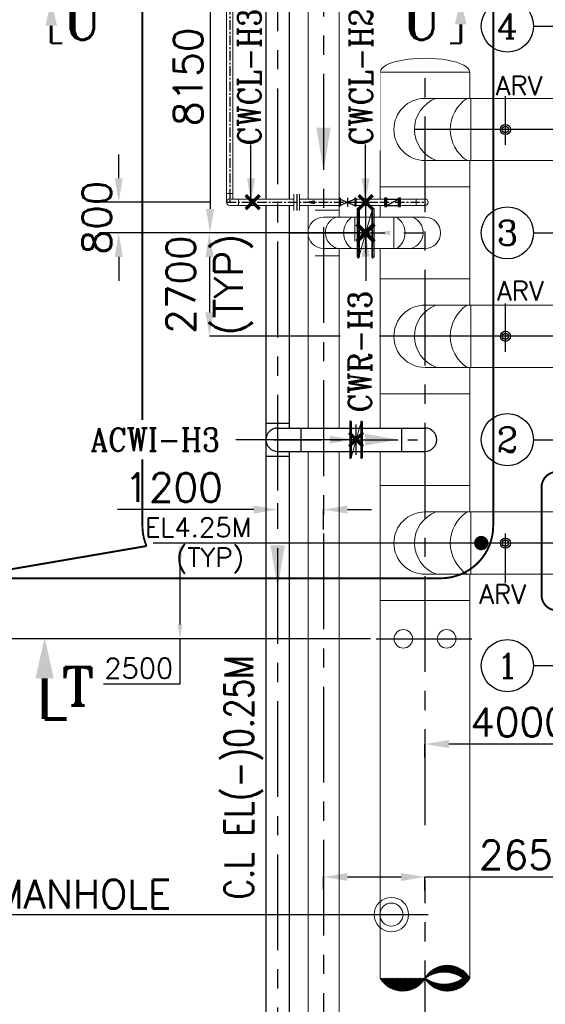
# Model space of a CAD drawing. Header units: inches. Extents: x -341304 to 31571016, y -692717 to 2132253.
# Tile 255 of 256: x 831122 to 844852, y -315827 to -290117. Entities that reach past the tile are written whole.
import ezdxf
from ezdxf.enums import TextEntityAlignment as Align

# ---------------------------------------------------------------- set-up
doc = ezdxf.new("R2010")
doc.units = ezdxf.units.IN
doc.header["$MEASUREMENT"] = 0
doc.linetypes.add('CENTER', pattern=[2, 1.25, -0.25, 0.25, -0.25])
doc.linetypes.add('DASHED2', pattern=[0.375, 0.25, -0.125])
for name, color, linetype in [('0- CW RECIRCULATION', 4, 'DASHED2'), ('0-ACW PIPE', 6, 'Continuous'), ('0-CL', 8, 'CENTER'), ('0-CW GAS CHLORINATION', 30, 'Continuous'), ('0-CW SUPPLY', 4, 'Continuous'), ('acw', 6, 'Continuous'), ('CWPIPE', 3, 'CENTER'), ('DIM', 1, 'Continuous'), ('EQP0', 3, 'Continuous'), ('PH Plan', 7, 'Continuous'), ('text', 3, 'Continuous')]:
    doc.layers.add(name, color=color, linetype=linetype)
doc.layers.add('EQP', color=3, linetype='Continuous', lineweight=18)
doc.styles.add('ROMANC', font='ROMANC.SHX')
doc.styles.add('ROMANS', font='romans')
doc.styles.add('ROMANT', font='romant', dxfattribs={"height": 5})
doc.dimstyles.new('DIMS-150', dxfattribs={"dimscale": 150, "dimtxt": 2.5, "dimasz": 2.5, "dimexe": 1, "dimexo": 1, "dimgap": 1, "dimtad": 1, "dimtih": 1, "dimtoh": 1, "dimdec": 0, "dimzin": 0, "dimdsep": 46, "dimtxsty": 'ROMANS', "dimcen": 1, "dimclrd": 8, "dimclre": 8, "dimclrt": 3, "dimadec": 0, "dimazin": 0, "dimtfac": 1, "dimtdec": 0, "dimtix": 1, "dimtofl": 0, "dimtmove": 0, "dimatfit": 3, "dimfxl": 1, "dimtolj": 1, "dimtzin": 0, "dimarcsym": 0})
doc.dimstyles.new('User600', dxfattribs={"dimscale": 500, "dimtxt": 1.5, "dimasz": 1.25, "dimexe": 1, "dimexo": 1, "dimgap": 0.4, "dimtad": 1, "dimdec": 0, "dimzin": 0, "dimdsep": 46, "dimtxsty": 'ROMANS', "dimcen": 1, "dimclrd": 8, "dimclre": 8, "dimclrt": 3, "dimadec": 0, "dimazin": 0, "dimtfac": 1, "dimtdec": 0, "dimtix": 1, "dimtofl": 0, "dimtmove": 0, "dimatfit": 3, "dimfxl": 1, "dimtolj": 1, "dimtzin": 0, "dimarcsym": 0})

# ---------------------------------------------------------------- blocks, each defined once
blk = doc.blocks.new('*D294')
at = {"color": 8, "lineweight": -2, "transparency": 16777216}
for p, q in [((841709, -309382), (841709, -309031)), ((845084, -309031), (842334, -309031)), ((845709, -309387), (845709, -309031))]:
    blk.add_line(p, q, dxfattribs=at)
at = {"color": 8, "transparency": 16777216}
for points in [[(842334, -308927), (842334, -309135), (841709, -309031)], [(845084, -308927), (845084, -309135), (845709, -309031)]]:
    blk.add_solid(points, dxfattribs=at)
at = {"layer": 'Defpoints', "color": 0, "transparency": 16777216}
for p in [(841709, -309031), (841709, -309382), (845709, -309387)]:
    blk.add_point(p, dxfattribs=at)
at = {"color": 3, "transparency": 16777216, "insert": (844178, -308456), "char_height": 750, "attachment_point": 5, "style": 'ROMANS'}
blk.add_mtext('\\A1;4000', dxfattribs=at)
blk = doc.blocks.new('*D306')
at = {"color": 8, "lineweight": -2, "transparency": 16777216}
for p, q in [((839059, -287534), (836094, -287534)), ((836094, -288159), (836094, -295059)), ((838159, -295684), (836094, -295684))]:
    blk.add_line(p, q, dxfattribs=at)
at = {"color": 8, "transparency": 16777216}
for points in [[(835990, -288159), (836198, -288159), (836094, -287534)], [(835990, -295059), (836198, -295059), (836094, -295684)]]:
    blk.add_solid(points, dxfattribs=at)
at = {"layer": 'Defpoints', "color": 0, "transparency": 16777216}
for p in [(839059, -287534), (836094, -295684), (838159, -295684, 0)]:
    blk.add_point(p, dxfattribs=at)
at = {"color": 3, "transparency": 16777216, "insert": (835519, -291609), "char_height": 750, "attachment_point": 5, "rotation": 90, "style": 'ROMANS'}
blk.add_mtext('\\A1;8150', dxfattribs=at)
blk = doc.blocks.new('*D150')
at = {"color": 8, "lineweight": -2, "transparency": 16777216}
for p, q in [((837859, -302742), (837859, -302909)), ((837234, -302909), (833674, -302909)), ((839059, -303428), (839059, -302909)), ((839684, -302909), (840309, -302909))]:
    blk.add_line(p, q, dxfattribs=at)
at = {"color": 8, "transparency": 16777216}
for points in [[(837234, -302805), (837234, -303013), (837859, -302909)], [(839684, -302805), (839684, -303013), (839059, -302909)]]:
    blk.add_solid(points, dxfattribs=at)
at = {"layer": 'Defpoints', "color": 0, "transparency": 16777216}
for p in [(837859, -302742, 0), (837859, -302909), (839059, -303428, 0)]:
    blk.add_point(p, dxfattribs=at)
at = {"color": 3, "transparency": 16777216, "insert": (835142, -302334), "char_height": 750, "attachment_point": 5, "style": 'ROMANS'}
blk.add_mtext('\\A1;1200', dxfattribs=at)
blk = doc.blocks.new('*D152')
at = {"color": 8, "lineweight": -2, "transparency": 16777216}
for p, q in [((840209, -295684), (836078, -295684)), ((836078, -296309), (836078, -297759)), ((843759, -298384), (836078, -298384))]:
    blk.add_line(p, q, dxfattribs=at)
at = {"color": 8, "transparency": 16777216}
for points in [[(835974, -296309), (836182, -296309), (836078, -295684)], [(835974, -297759), (836182, -297759), (836078, -298384)]]:
    blk.add_solid(points, dxfattribs=at)
at = {"layer": 'Defpoints', "color": 0, "transparency": 16777216}
for p in [(840209, -295684), (836078, -298384), (843759, -298384)]:
    blk.add_point(p, dxfattribs=at)
at = {"color": 3, "transparency": 16777216, "insert": (836078, -297034), "char_height": 750, "attachment_point": 5, "rotation": 90, "style": 'ROMANS'}
blk.add_mtext('\\A1;2700\\P(TYP)', dxfattribs=at)
blk = doc.blocks.new('*D169')
at = {"color": 8, "lineweight": -2, "transparency": 16777216}
for p, q in [((839059, -312819), (839059, -312502)), ((839684, -312502), (841084, -312502)), ((841709, -312853), (841709, -312502)), ((841709, -312502), (845924, -312502))]:
    blk.add_line(p, q, dxfattribs=at)
at = {"color": 8, "transparency": 16777216}
for points in [[(839684, -312398), (839684, -312606), (839059, -312502)], [(841084, -312398), (841084, -312606), (841709, -312502)]]:
    blk.add_solid(points, dxfattribs=at)
at = {"layer": 'Defpoints', "color": 0, "transparency": 16777216}
for p in [(839059, -312502), (839059, -312819), (841709, -312853)]:
    blk.add_point(p, dxfattribs=at)
at = {"color": 3, "transparency": 16777216, "insert": (844403, -311927), "char_height": 750, "attachment_point": 5, "style": 'ROMANS'}
blk.add_mtext('\\A1;2650', dxfattribs=at)
blk = doc.blocks.new('*D375')
at = {"color": 8, "lineweight": -2, "transparency": 16777216}
for p, q in [((833709, -294259), (833709, -293634)), ((836109, -294884), (833209, -294884)), ((838559, -295684), (833209, -295684)), ((833709, -296309), (833709, -296934))]:
    blk.add_line(p, q, dxfattribs=at)
at = {"color": 8, "transparency": 16777216}
for points in [[(833605, -294259), (833813, -294259), (833709, -294884)], [(833605, -296309), (833813, -296309), (833709, -295684)]]:
    blk.add_solid(points, dxfattribs=at)
at = {"layer": 'Defpoints', "color": 0, "transparency": 16777216}
for p in [(833709, -294884), (836609, -294884, 0), (839059, -295684)]:
    blk.add_point(p, dxfattribs=at)
at = {"color": 3, "transparency": 16777216, "insert": (833134, -295284), "char_height": 750, "attachment_point": 5, "rotation": 90, "style": 'ROMANS'}
blk.add_mtext('\\A1;800', dxfattribs=at)
blk = doc.blocks.new('A$C38D84FB9')
at = {"layer": 'CWPIPE', "color": 1, "ltscale": 1000, "const_width": 75}
for points in [[(0, 0), (-162, 162)], [(0, 0), (162, 162)], [(0, 0), (-162, -162)], [(0, 0), (162, -162)]]:
    blk.add_lwpolyline(points, dxfattribs=at)
blk = doc.blocks.new('*D559')
at = {"color": 8, "lineweight": -2, "transparency": 16777216}
for p, q in [((839820, -303784), (835157, -303784)), ((835307, -304159), (835307, -305909)), ((840285, -306284), (835157, -306284)), ((835307, -306284), (835307, -307465)), ((835307, -307465), (833307, -307465))]:
    blk.add_line(p, q, dxfattribs=at)
at = {"color": 8, "transparency": 16777216}
for points in [[(835244, -304159), (835369, -304159), (835307, -303784)], [(835244, -305909), (835369, -305909), (835307, -306284)]]:
    blk.add_solid(points, dxfattribs=at)
at = {"layer": 'Defpoints', "color": 0, "transparency": 16777216}
for p in [(835307, -303784), (839970, -303784), (840435, -306284)]:
    blk.add_point(p, dxfattribs=at)
at = {"color": 3, "transparency": 16777216, "insert": (834232, -307052), "char_height": 525, "attachment_point": 5, "style": 'ROMANS'}
blk.add_mtext('\\A1;2500', dxfattribs=at)

msp = doc.modelspace()

# ---------------------------------------------------------------- hatches: boundary and pattern name
at = {"layer": '0-CW SUPPLY', "linetype": 'Continuous', "lineweight": 9, "ltscale": 2500}
h = msp.add_hatch(dxfattribs=at)
h.set_pattern_fill('ANSI31', color=4, scale=200)
h.set_pattern_definition([(45, (2686323.895, -205812.472), (-17.67766953, 17.67766953), [])])
edge = h.paths.add_edge_path()
edge.add_arc((841125.6, -314809), 673.7, 209.94114, 330.05886)
edge.add_arc((842293.1, -314809), 673.7, 209.94114, 330.05886)
edge.add_arc((842293.1, -315481.5), 673.7, 29.94114, 150.05886)
edge.add_arc((842209.7, -314405.6), 893, 235.92214, 304.07786)
edge.add_arc((842209.7, -315863), 874.9, 55.11637, 124.88363)

# ---------------------------------------------------------------- linework, layer by layer
at = {"color": 7}
for p, q in [((844542.1, -290283.5), (845209.4, -290283.5)), ((840662.1, -294770.3, 0), (840712.9, -294770.3, 0)), ((840662.1, -294996.8, 0), (840662.1, -294770.3, 0)), ((840687.5, -294996.8, 0), (840687.5, -294770.3, 0)), ((840712.9, -294996.8, 0), (840712.9, -294770.3, 0)), ((840712.9, -294800.3, 0), (841017.6, -294800.3, 0)), ((840712.9, -294966.8, 0), (841017.6, -294800.3, 0)), ((841017.6, -294770.3, 0), (841068.4, -294770.3, 0)), ((841017.6, -294996.8, 0), (841017.6, -294770.3, 0)), ((841043, -294996.8, 0), (841043, -294770.3, 0)), ((841068.4, -294996.8, 0), (841068.4, -294770.3, 0)), ((840662.1, -294996.8, 0), (840712.9, -294996.8, 0)), ((840712.9, -294966.8, 0), (841017.6, -294966.8, 0)), ((841017.6, -294996.8, 0), (841068.4, -294996.8, 0)), ((844542.1, -295683.5), (845209.4, -295683.5)), ((844542.1, -301083.5), (845209.4, -301083.5)), ((844542.1, -306983.5), (845209.4, -306983.5))]:
    msp.add_line(p, q, dxfattribs=at)
at = {"color": 5, "lineweight": -3}
msp.add_line((829330.1, -313483.5, -50535.4), (841787.9, -313483.5, -50535.4), dxfattribs=at)
at = {"color": 7, "const_width": 50}
for points in [[(834327.9, -303330.2), (834327.9, -284608.7)], [(843491.1, -284608.7), (843491.1, -303330.2)], [(835700.4, -304702.7), (829513.8, -304702.7), (834434.5, -303860.6)], [(842118.6, -304702.7), (835700.4, -304702.7)]]:
    msp.add_lwpolyline(points, dxfattribs=at)
for points in [[(834327.9, -303330.2, 0.0995144), (834434.5, -303860.6)], [(842118.6, -304702.7, 0.4142136), (843491.1, -303330.2)]]:
    msp.add_lwpolyline(points, format="xyb", dxfattribs=at)
at = {"color": 20}
for centre, radius in [((843809.4, -292984.1), 132.2), ((843809.4, -292984.1), 82.2), ((843809.4, -298384.1), 132.2), ((843809.4, -298384.1), 82.2), ((843809.4, -303784.1), 132.2), ((843809.4, -303784.1), 82.2)]:
    msp.add_circle(centre, radius, dxfattribs=at)
at = {"layer": '0- CW RECIRCULATION', "linetype": 'ByBlock', "lineweight": 9, "ltscale": 2500}
for p, q in [((838652.9, -287533.5), (838652.9, -294800.3, 0)), ((839465.9, -287701.9, 0), (839465.9, -294800.3, 0)), ((838652.9, -294966.8, 0), (838652.9, -295683.5, 0)), ((839465.9, -294966.8, 0), (839465.9, -295277, 0)), ((839059.4, -295277, 0), (840892.3, -295277, 0)), ((839059.4, -295277, 0), (839872.4, -295277, 0)), ((840326.5, -295277, 0), (841709.4, -295277, 0)), ((841709.4, -295277), (840896.4, -295277)), ((838652.9, -295683.5, 0), (838652.9, -300778.5, 0)), ((839059.4, -296090, 0), (840892.3, -296090, 0)), ((839059.4, -296090, 0), (839872.4, -296090, 0)), ((839465.9, -296090, 0), (839465.9, -300778.5, 0)), ((840326.5, -296090, 0), (841709.4, -296090, 0)), ((841709.4, -296090), (840896.4, -296090)), ((838652.9, -301388.5, 0), (838652.9, -316170.5, 0)), ((839465.9, -301388.5, 0), (839465.9, -316170.5, 0))]:
    msp.add_line(p, q, dxfattribs=at)
at = {"layer": '0- CW RECIRCULATION', "lineweight": 9, "ltscale": 2500}
for p, q in [((839465.9, -295086.5, 0), (838652.9, -295086.5, 0)), ((839872.4, -295277, 0), (839872.4, -296090, 0)), ((839872.4, -295277, 0), (839872.4, -296090, 0)), ((840895.9, -296100.6), (840895.9, -295287.6)), ((840896.4, -295277), (840896.4, -296090)), ((839465.9, -296280.5, 0), (838652.9, -296280.5, 0))]:
    msp.add_line(p, q, dxfattribs=at)
at = {"layer": '0- CW RECIRCULATION', "color": 20, "linetype": 'ByBlock', "lineweight": 9, "ltscale": 2500}
for p, q in [((839937.4, -296317.8, 0), (839937.4, -295049.2, 0)), ((839937.4, -295049.2, 0), (840000.1, -295049.2, 0)), ((840000.1, -296317.8, 0), (840000.1, -295049.2, 0)), ((840000.1, -296254.8, 0), (840318.6, -295112.3, 0)), ((840318.6, -296317.8, 0), (840318.6, -295049.2, 0)), ((840318.6, -295049.2, 0), (840381.4, -295049.2, 0)), ((840381.4, -296317.8, 0), (840381.4, -295049.2, 0)), ((839937.4, -296317.8, 0), (840000.1, -296317.8, 0)), ((840318.6, -296317.8, 0), (840381.4, -296317.8, 0)), ((839742.8, -301559.4, 0), (839742.8, -300607.6, 0)), ((839742.8, -300607.6, 0), (839789.9, -300607.6, 0)), ((839789.9, -301559.4, 0), (839789.9, -300607.6, 0)), ((839789.9, -301512.1, 0), (840028.8, -300654.9, 0)), ((840028.8, -301559.4, 0), (840028.8, -300607.6, 0)), ((840028.8, -300607.6, 0), (840076, -300607.6, 0)), ((840076, -301559.4, 0), (840076, -300607.6, 0)), ((839742.8, -301559.4, 0), (839789.9, -301559.4, 0)), ((840028.8, -301559.4, 0), (840076, -301559.4, 0))]:
    msp.add_line(p, q, dxfattribs=at)
for centre, radius in [((840159.4, -295683.5, 0), 75.1), ((839909.4, -301083.5), 54.1)]:
    msp.add_circle(centre, radius, dxfattribs=at)
at = {"layer": '0- CW RECIRCULATION', "linetype": 'ByBlock', "lineweight": 9, "ltscale": 2500}
for centre, radius, start, end in [((839059.4, -295683.5, 0), 406.5, 90, 270), ((839539.3, -295675.9, 0), 430.9, 112.23562, 253.95259), ((840074, -295683.5, 0), 492.8, 124.42982, 235.57018), ((840694.8, -295683.5, 0), 492.8, 304.42982, 55.57018), ((841229.5, -295675.9), 430.9, 286.04741, 67.76438), ((841709.4, -295683.5), 406.5, 270, 90)]:
    msp.add_arc(centre, radius, start, end, dxfattribs=at)
at = {"layer": '0-ACW PIPE', "lineweight": -3}
for points in [[(840140.1, -301233.5, 0), (840140.1, -300933.5, 0), (841040.1, -301083.5, 0)], [(838046.9, -303838.4), (837671.9, -303838.4), (837859.4, -304963.4)]]:
    msp.add_solid(points, dxfattribs=at)
at = {"layer": '0-CL', "lineweight": -3, "ltscale": 200}
for p, q in [((836609.4, -280132.5, 0), (836609.4, -294883.5, 0)), ((836526.1, -294883.5, 0), (841709.4, -294883.5))]:
    msp.add_line(p, q, dxfattribs=at)
at = {"layer": '0-CL', "lineweight": -3, "ltscale": 2000}
for p, q in [((839059.4, -287533.5), (839059.4, -316209.9)), ((837859.4, -287912.1), (837859.4, -327773.5)), ((841709.4, -311145.5), (841709.4, -291483.5)), ((843809.4, -293387.3), (843809.4, -292117.1)), ((843743, -292983.5), (841436, -292983.5)), ((853989.4, -292983.5), (841436, -292983.5)), ((839864.6, -294883.5, 0), (840454.2, -294883.5, 0)), ((840159.4, -296215.6, 0), (840159.4, -294774.7, 0)), ((838159.4, -295683.5, 0), (841709.4, -295683.5, 0)), ((843809.4, -298787.9), (843809.4, -297528.1)), ((843743, -298383.5), (841709.4, -298383.5)), ((853934.6, -298383.5), (841709.4, -298383.5)), ((839766.3, -301586.6, 0), (839766.3, -300582.4, 0)), ((839909.4, -301482.8, 0), (839909.4, -300684.3, 0)), ((840052.4, -301586.6, 0), (840052.4, -300590.5, 0)), ((843809.4, -304829.5), (843809.4, -303534.3)), ((853709.4, -303783.5), (841436, -303783.5)), ((843743, -303783.5), (841709.4, -303783.5)), ((840435.2, -306283.5), (842983.6, -306283.5)), ((841709.4, -325183.5), (841709.4, -312597.6))]:
    msp.add_line(p, q, dxfattribs=at)
at = {"layer": '0-CL', "lineweight": -3, "ltscale": 500}
msp.add_line((838359.4, -294671.5, 0), (838359.4, -295095.5, 0), dxfattribs=at)
at = {"layer": '0-CL'}
for p, q in [((839683.3, -294771.7, 0), (839683.3, -294995.3, 0)), ((839968.8, -296354, 0), (839968.8, -295015.7, 0)), ((840350, -296354, 0), (840350, -295026.4, 0))]:
    msp.add_line(p, q, dxfattribs=at)
at = {"layer": '0-CL', "lineweight": -3, "ltscale": 1000}
msp.add_line((837759.7, -301083.5, 0), (841709.4, -301083.5), dxfattribs=at)
at = {"layer": '0-CW GAS CHLORINATION', "linetype": 'Continuous', "lineweight": 9, "ltscale": 2500}
for p, q in [((836526.1, -294654.5, 0), (836526.1, -280132.5, 0)), ((836692.6, -294654.5, 0), (836692.6, -280132.5, 0)), ((836526.1, -294883.5, 0), (836526.1, -294654.5, 0)), ((836692.6, -294654.5, 0), (836526.1, -294654.5, 0)), ((836609.4, -294800.3), (838286.3, -294800.3)), ((836692.6, -294800.3, 0), (836692.6, -294654.5, 0)), ((836838.4, -294800.3, 0), (836838.4, -294966.8, 0)), ((838286.3, -294671.5, 0), (838286.3, -295095.5, 0)), ((838432.4, -294671.5, 0), (838432.4, -295095.5, 0)), ((838432.4, -294800.3), (839467.1, -294800.3)), ((839899.6, -294800.3), (840662.1, -294800.3)), ((841068.4, -294800.3), (841709.4, -294800.3)), ((841480.4, -294800.3), (841480.4, -294966.8)), ((836609.4, -294966.8), (838286.3, -294966.8)), ((838432.4, -294966.8), (839467.1, -294966.8)), ((839899.6, -294966.8), (840662.1, -294966.8)), ((841068.4, -294966.8), (841709.4, -294966.8))]:
    msp.add_line(p, q, dxfattribs=at)
for centre, start, end in [((836609.4, -294883.5, 0), 90, 270), ((841709.4, -294883.5), 270, 90)]:
    msp.add_arc(centre, 83.3, start, end, dxfattribs=at)
at = {"layer": '0-CW GAS CHLORINATION', "linetype": 'Continuous', "ltscale": 100}
msp.add_solid([(838830.3, -294936.2, 0), (838830.3, -294830.8, 0), (838580.9, -294883.5, 0)], dxfattribs=at)
at = {"layer": '0-CW SUPPLY', "color": 4, "linetype": 'Continuous', "lineweight": 9, "ltscale": 2500}
for p, q in [((840541.9, -294800.3), (840541.9, -291483.5)), ((842876.9, -292170.5), (842876.9, -291482.3)), ((850109.4, -292170.9), (841709.4, -292170.5)), ((842910.2, -293796.5), (842910.2, -292170.5)), ((850872.4, -293796.5), (841709.4, -293796.5)), ((842876.9, -297570.5), (842876.9, -293796.5)), ((840541.9, -295277), (840541.9, -294966.8)), ((840541.9, -300778.5), (840541.9, -296090)), ((850109.4, -297570.5), (841709.4, -297570.5)), ((842910.2, -299196.5), (842910.2, -297570.5)), ((850872.4, -299196.5), (841709.4, -299196.5)), ((842876.9, -302970.5), (842876.9, -299196.5)), ((840541.9, -315145.3), (840541.9, -301388.5)), ((850109.4, -302970.9), (841709.4, -302970.5)), ((842910.2, -304596.5), (842910.2, -302970.5)), ((850872.4, -304596.5), (841709.4, -304596.5)), ((842876.9, -315145.3), (842876.9, -304596.5))]:
    msp.add_line(p, q, dxfattribs=at)
at = {"layer": '0-CW SUPPLY', "color": 0, "linetype": 'Continuous'}
for p, q in [((839467.1, -294777.9, 0), (839467.1, -294989.1, 0)), ((839491.7, -294777.9, 0), (839467.1, -294777.9, 0)), ((839481.7, -294777.9, 0), (839481.7, -294989.1, 0)), ((839491.7, -294777.9, 0), (839491.7, -294989.1, 0)), ((839874.9, -294800.3, 0), (839491.7, -294966.8, 0)), ((839491.7, -294800.3, 0), (839874.9, -294966.8, 0)), ((839899.6, -294777.9, 0), (839874.9, -294777.9, 0)), ((839874.9, -294777.9, 0), (839874.9, -294989.1, 0)), ((839884.9, -294777.9, 0), (839884.9, -294989.1, 0)), ((839899.6, -294777.9, 0), (839899.6, -294989.1, 0)), ((839491.7, -294989.1, 0), (839467.1, -294989.1, 0)), ((839899.6, -294989.1, 0), (839874.9, -294989.1, 0))]:
    msp.add_line(p, q, dxfattribs=at)
at = {"layer": '0-CW SUPPLY', "color": 4, "linetype": 'Continuous', "lineweight": 9, "ltscale": 2500}
msp.add_lwpolyline([(840541.9, -315145.3, 0.5780353), (841709.4, -315145.3, 0.5780353), (842876.9, -315145.3, 0.5780353), (841709.4, -315145.3, 0.3064738), (842710.1, -315145.3, 0.3141826), (841709.4, -315145.3, 0.3141826)], format="xyb", dxfattribs=at)
for centre, radius, start, end in [((841709.4, -292983.5), 813, 90, 270), ((841709.4, -292983.5), 813, 90, 270), ((842304.2, -292980.5), 868.2, 111.11678, 250.03481), ((843347, -292983.5), 976.4, 123.62643, 236.37357), ((841709.4, -298383.5), 813, 90, 270), ((841709.4, -298383.5), 813, 90, 270), ((842304.2, -298380.5), 868.2, 111.11678, 250.03481), ((843347, -298383.5), 976.4, 123.62643, 236.37357), ((841709.4, -303783.5), 813, 90, 270), ((841709.4, -303783.5), 813, 90, 270), ((842304.2, -303780.5), 868.2, 111.11678, 250.03481), ((843347, -303783.5), 976.4, 123.62643, 236.37357)]:
    msp.add_arc(centre, radius, start, end, dxfattribs=at)
for points in [[(839246.9, -292936.8), (838871.9, -292936.8), (839059.4, -294061.8)], [(840802.6, -295745.2, 0), (840802.6, -295623, 0), (840411.2, -295683.5, 0)]]:
    msp.add_solid(points, dxfattribs=at)
at = {"layer": 'acw', "color": 6, "linetype": 'Continuous', "ltscale": 100}
for p, q in [((837554.3, -287912.1), (837554.3, -294800.3, 0)), ((838164.3, -287912.1, 0), (838164.3, -294800.3, 0)), ((837554.3, -294966.8, 0), (837554.3, -327773.5, 0)), ((838164.3, -294966.8, 0), (838164.3, -300778.5, 0)), ((837554.4, -300651.5), (838164.4, -300651.5)), ((837859.4, -300778.5, 0), (838892.8, -300778.5, 0)), ((837859.4, -300778.5, 0), (841709.4, -300778.5)), ((838469.4, -300778.5, 0), (838469.4, -301388.5, 0)), ((841099.4, -300778.5), (841099.4, -301388.5)), ((837554.4, -301515.5), (838164.4, -301515.5)), ((837859.4, -301388.5, 0), (838892.8, -301388.5, 0)), ((837859.4, -301388.5, 0), (841709.4, -301388.5)), ((838164.3, -301388.5, 0), (838164.3, -327773.5, 0))]:
    msp.add_line(p, q, dxfattribs=at)
for centre, start, end in [((837859.4, -301083.5, 0), 90, 270), ((841709.4, -301083.5), 270, 90)]:
    msp.add_arc(centre, 305, start, end, dxfattribs=at)
at = {"layer": 'CWPIPE', "color": 4, "linetype": 'Continuous', "lineweight": 9, "ltscale": 2500}
for p, q in [((842876.9, -291483.5), (840541.9, -291483.5)), ((842876.9, -294483.5), (840541.9, -294483.5)), ((842876.9, -296883.5), (840541.9, -296883.5)), ((842876.9, -299883.5), (840541.9, -299883.5)), ((842876.9, -302283.5), (840541.9, -302283.5)), ((842876.9, -305283.5), (840541.9, -305283.5))]:
    msp.add_line(p, q, dxfattribs=at)
for centre in [(841143.1, -306283.5), (842275.7, -306283.5)]:
    msp.add_circle(centre, 240.9, dxfattribs=at)
msp.add_ellipse((841709.4, -291483.5), major_axis=(-1167.5, 0), ratio=0.3080925, start_param=3.1399057, end_param=6.2831853, dxfattribs=at)
at = {"layer": 'DIM', "color": 0}
msp.add_line((835156.8, -306283.5), (826147.8, -306283.5), dxfattribs=at)
at = {"layer": 'DIM', "color": 0, "const_width": 50}
msp.add_lwpolyline([(856946.6, -305540.7), (845153.7, -305540.7, -0.4142136), (844753.7, -305140.7), (844753.7, -302324.1, -0.4142136), (845153.7, -301924.1), (856946.6, -301924.1, -0.4142136), (857346.6, -302324.1), (857346.6, -305140.7)], format="xyb", dxfattribs=at)
at = {"layer": 'EQP'}
for radius in [450, 300]:
    msp.add_circle((840831.9, -313483.5, -50535.4), radius, dxfattribs=at)
at = {"layer": 'PH Plan', "color": 254}
for centre in [(843861.1, -290283.5), (843861.1, -295683.5), (843861.1, -301083.5), (843861.1, -306983.5)]:
    msp.add_circle(centre, 681, dxfattribs=at)
at = {"layer": 'text', "color": 1, "elevation": 3939.9}
for points, const_width in [([(831946.3, -290735.2), (831946.3, -290275.7)], 75), ([(842646.4, -290735.2), (842646.4, -290236)], 75), ([(831946.3, -290735.2), (832233.8, -290735.2)], 56.2), ([(842646.4, -290735.2), (842359, -290735.2)], 56.2)]:
    msp.add_lwpolyline(points, dxfattribs=dict(at, const_width=const_width))
at = {"layer": 'text', "color": 1}
for points, const_width in [([(831773.6, -308372.8), (831773.6, -307317.2)], 150), ([(831773.6, -308377.1), (832348.5, -308377.1)], 112.5)]:
    msp.add_lwpolyline(points, dxfattribs=dict(at, const_width=const_width))
for points in [[(831796.3, -290275.7, 3939.9), (832096.3, -290275.7, 3939.9), (831946.3, -289612.4, 3939.9)], [(842790.1, -290236, 3939.9), (842490.1, -290236, 3939.9), (842640.1, -289572.8, 3939.9)], [(831533.6, -307317.2, 3939.9), (832013.6, -307317.2, 3939.9), (831773.6, -306256.1, 3939.9)]]:
    msp.add_solid(points, dxfattribs=at)

# ---------------------------------------------------------------- block references
at = {"layer": 'CWPIPE', "ltscale": 1000}
for p, xscale, yscale, zscale in [((837206.1, -294880.2, 0), 1.125, 1.125, 1.125), ((840159.4, -294880.2, 0), 1.125, 1.125, 1.125), ((840155.2, -295679.4, 0), 1.40625, 1.40625, 1.40625), ((839909.4, -301080.2), 1.125, 1.125, 1.125)]:
    msp.add_blockref('A$C38D84FB9', p, dxfattribs=dict(at, xscale=xscale, yscale=yscale, zscale=zscale))

# ---------------------------------------------------------------- texts
at = {"color": 3, "lineweight": -2, "style": 'ROMANS'}
msp.add_text('C MANHOLE', height=750, dxfattribs=at).set_placement((829266.6, -313322.4, -50535.4))
at = {"layer": 'EQP0', "color": 20, "style": 'ROMANC', "width": 0.9}
msp.add_text('CWCL-H3', height=600, rotation=90, dxfattribs=at).set_placement((837424.1, -293398.5, 35984.3))
at = {"layer": 'EQP0', "style": 'ROMANS'}
for s, p in [('ARV', (843553.6, -292087.7, 35984.3)), ('ARV', (843588.1, -297446.8, 35984.3)), ('EL4.25M', (834388.1, -303623.5, 35984.3)), ('(TYP)', (835202, -304407.7, 35984.3)), ('ARV', (843122.7, -305365.6, 35984.3))]:
    msp.add_text(s, height=500, dxfattribs=at).set_placement(p)
at = {"layer": 'PH Plan', "color": 254, "style": 'ROMANC'}
for s, p in [('4', (843861.1, -290283.5)), ('3', (843861.1, -295683.5)), ('2', (843861.1, -301083.5)), ('1', (843861.1, -306983.5))]:
    msp.add_text(s, height=650, dxfattribs=at).set_placement(p, align=Align.MIDDLE)
at = {"layer": 'text', "color": 20, "style": 'ROMANT'}
for s, p in [('U', (832245.6, -290638.7, 5171.1)), ('U', (841104.9, -290638.7, 5171.1)), ('T', (832216.3, -308020.7, 5171.1))]:
    msp.add_text(s, height=1000, dxfattribs=at).set_placement(p)
at = {"layer": 'text', "lineweight": 25, "style": 'ROMANS', "width": 0.8}
msp.add_text('C.L EL(-)0.25M', height=750, rotation=90, dxfattribs=at).set_placement((836849.5, -309903.9, 117923.2), align=Align.MIDDLE_CENTER)

# ---------------------------------------------------------------- dimensions: what is measured, and where the dimension line sits
dim = msp.add_linear_dim(base=(836093.8, -295683.5), p1=(839059.4, -287533.5), p2=(838159.4, -295683.5, 0), angle=90, dimstyle='User600', override={"dimexe": 0, "dimexo": 0})
dim.commit()
dim.dimension.update_dxf_attribs({"geometry": '*D306', "text_midpoint": (835518.8, -291608.5)})
at = {"color": 230}
dim = msp.add_linear_dim(base=(833708.9, -294883.5), p1=(839059.4, -295683.5), p2=(836609.4, -294883.5, 0), angle=90, dimstyle='User600', dxfattribs=at)
dim.commit()
dim.dimension.update_dxf_attribs({"geometry": '*D375', "text_midpoint": (833133.9, -295283.5)})
dim = msp.add_linear_dim(base=(836078.2, -298383.5, 0), p1=(840209.4, -295683.5, 0), p2=(843759.4, -298383.5, 0), angle=90, text='<>\\X(TYP)', dimstyle='User600', override={"dimexe": 0, "dimexo": 0, "dimgap": 0})
dim.commit()
dim.dimension.update_dxf_attribs({"geometry": '*D152', "text_midpoint": (836078.2, -297033.5, 0), "dimtype": 160})
for base, p1, p2, picture, middle in [((837859.4, -302909.3, 0), (839059.4, -303428.3), (837859.4, -302741.6), '*D150', (835141.5, -302909.3, 0)), ((839059.4, -312502.1), (841709.4, -312852.9), (839059.4, -312818.7), '*D169', (844402.7, -312502.1))]:
    dim = msp.add_linear_dim(base=base, p1=p1, p2=p2, dimstyle='User600', override={"dimexe": 0, "dimexo": 0})
    dim.commit()
    dim.dimension.update_dxf_attribs({"geometry": picture, "text_midpoint": middle, "dimtype": 160})
at = {"color": 0}
dim = msp.add_linear_dim(base=(835306.8, -303783.5), p1=(840435.2, -306283.5), p2=(839970.4, -303783.5), angle=90, dimstyle='DIMS-150', override={"dimtxt": 3.5}, dxfattribs=at)
dim.commit()
dim.dimension.update_dxf_attribs({"geometry": '*D559', "text_midpoint": (834231.8, -307464.8), "dimtype": 160})
dim = msp.add_linear_dim(base=(841709.4, -309030.9), p1=(845709.4, -309387.1), p2=(841709.4, -309381.8), angle=180, dimstyle='User600', override={"dimexe": 0, "dimexo": 0})
dim.commit()
dim.dimension.update_dxf_attribs({"geometry": '*D294', "text_midpoint": (844177.6, -309030.9), "dimtype": 160})

# ---------------------------------------------------------------- leaders
at = {"layer": 'DIM', "color": 0}
for points, dimstyle, override in [([(837163.6, -294883.5, 0), (837163.6, -293379.5, 0)], 'User600', {"dimgap": 0.4, "dimtad": 0}), ([(843179.3, -303783.5), (834604.2, -303783.5)], 'DIMS-150', {"dimgap": 1, "dimtad": 0, "dimldrblk": 'Dot'})]:
    msp.add_leader(points, dimstyle=dimstyle, override=override, dxfattribs=at)

# ---------------------------------------------------------------- next in the draw order: wipeouts: each hides what was drawn before it
for points, z in [([(840546.3, -293531.4), (840546.3, -289871.4), (839526.3, -289871.4), (839526.3, -293531.4)], 35984.3), ([(840518.4, -300503.1), (840518.4, -296843.1), (839498.4, -296843.1), (839498.4, -300503.1)], 35984.3), ([(832785.8, -301593.5), (837474.4, -301593.5), (837474.4, -300573.5), (832785.8, -300573.5)], 0)]:
    msp.add_wipeout(points).translate(0, 0, z).dxf.layer = 'EQP0'

# ---------------------------------------------------------------- next in the draw order: texts
at = {"layer": 'EQP0', "color": 20, "style": 'ROMANC', "width": 0.9}
for s, p in [('CWCL-H2', (840336.3, -293398.5, 35984.3)), ('CWR-H3', (840308.4, -300370.3, 35984.3))]:
    msp.add_text(s, height=600, rotation=90, dxfattribs=at).set_placement(p)
msp.add_text('ACWI-H3', height=600, dxfattribs=at).set_placement((832970.1, -301383.5, 0))

# ---------------------------------------------------------------- next in the draw order: leaders
at = {"layer": 'DIM', "color": 0}
for points in [[(840156.1, -294883.5, 0), (840156.1, -293379.5, 0)], [(840159.4, -295675.3, 0), (840159.4, -296934.2, 0)], [(839844.4, -301083.5, 0), (836771, -301083.5, 0)]]:
    msp.add_leader(points, dimstyle='User600', override={"dimgap": 0.4, "dimtad": 0}, dxfattribs=at)

doc.saveas('drawing.dxf')
